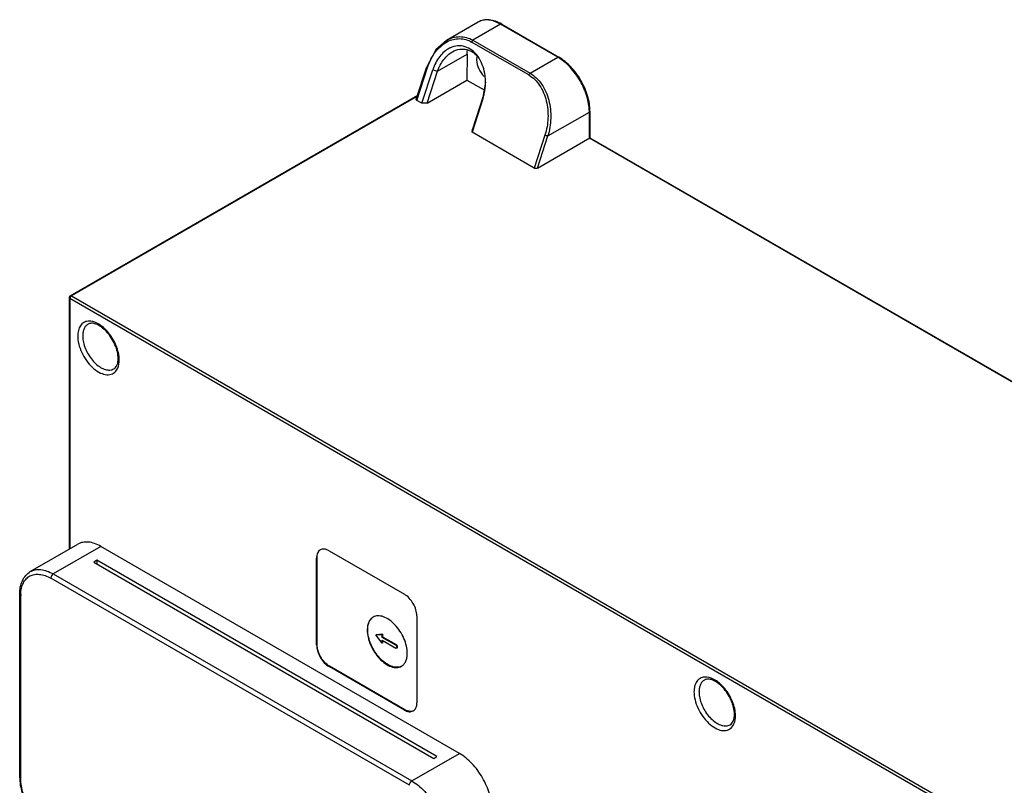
# Model space of a CAD drawing. Header units: millimetres. Extents: x 42 to 323, y 128 to 381.
# Tile 2 of 7: x 42 to 180, y 273 to 381. Entities that reach past the tile are written whole.
import ezdxf

# ---------------------------------------------------------------- set-up
doc = ezdxf.new("R2010")
doc.units = ezdxf.units.MM
doc.header["$LTSCALE"] = 33.112013
doc.layers.get('0').update_dxf_attribs({"linetype": 'CONTINUOUS'})

msp = doc.modelspace()

# ---------------------------------------------------------------- linework, layer by layer
at = {"color": 7}
for p, q in [((106.32, 380.71), (101.85, 378.13)), ((109.47, 380.4), (105.57, 378.15)), ((117.53, 375.75), (109.47, 380.4)), ((109.62, 380.42), (117.68, 375.76)), ((113.44, 373.25), (105.38, 377.9)), ((105.57, 378.15), (113.63, 373.5)), ((100.58, 373.8), (104.73, 376.2)), ((104.73, 376.2), (104.72, 372.53)), ((113.63, 373.5), (117.53, 375.75)), ((97.58, 369.82), (99.08, 374.42)), ((97.66, 369.66), (99.17, 374.32)), ((98.35, 369.26), (99.91, 373.99)), ((99.1, 369.29), (100.58, 373.8)), ((99.91, 373.99), (100.58, 373.8)), ((99.1, 369.29), (104.72, 372.53)), ((104.72, 372.53), (107.13, 371.14)), ((107.33, 372.24), (106.95, 370.13)), ((48.79, 342.12), (97.77, 370.4)), ((97.73, 370.28), (48.94, 342.11)), ((98.35, 369.26), (97.66, 369.66)), ((106.98, 369.91), (105.45, 365.17)), ((106.95, 370.13), (105.49, 365.6)), ((106.98, 369.91), (106.95, 370.13)), ((99.1, 369.29), (98.35, 369.26)), ((116.12, 364.65), (121.98, 368.03)), ((121.98, 364.36), (121.98, 368.03)), ((122.07, 368.15), (122.07, 364.41)), ((105.45, 365.17), (105.49, 365.6)), ((114.2, 360.11), (105.45, 365.17)), ((115.72, 364.76), (114.2, 360.11)), ((114.65, 360.12), (116.12, 364.65)), ((114.65, 360.12), (122.07, 364.41)), ((298.08, 262.69), (121.98, 364.36)), ((122.07, 364.41), (298.15, 262.75)), ((48.64, 341.86), (48.64, 306.39)), ((48.73, 341.74), (48.73, 306.44)), ((212.35, 247.27), (48.73, 341.74)), ((48.94, 342.11), (212.56, 247.64)), ((43.14, 303.22), (49.86, 307.1)), ((53.11, 306.78), (46.39, 302.9)), ((103.67, 277.59), (53.11, 306.78)), ((85.28, 306.17), (95.89, 300.04)), ((52.55, 304.82), (52.12, 304.57)), ((52.12, 304.57), (100.06, 276.89)), ((52.55, 304.82), (52.55, 304.33)), ((100.49, 277.14), (52.55, 304.82)), ((83.59, 305.19), (83.52, 305.14)), ((83.52, 292.9), (83.52, 305.14)), ((83.59, 292.94), (83.59, 305.19)), ((46.39, 302.9), (96.95, 273.71)), ((96.6, 273.1), (46.04, 302.29)), ((41.65, 274.24), (41.65, 300.04)), ((41.8, 274.04), (41.8, 299.84)), ((97.66, 296.98), (97.66, 284.73)), ((91.85, 294.29), (92.78, 294.37)), ((92.85, 294.41), (91.92, 294.33)), ((92.85, 294.41), (92.78, 294.37)), ((92.78, 293.96), (92.78, 294.37)), ((92.85, 294), (92.85, 294.41)), ((91.92, 294.33), (91.85, 294.29)), ((92.78, 293.14), (91.85, 294.29)), ((92.85, 294), (92.78, 293.96)), ((94.69, 292.85), (92.78, 293.96)), ((92.78, 293.14), (92.78, 293.55)), ((92.78, 293.55), (94.69, 292.44)), ((92.85, 293.18), (92.78, 293.14)), ((94.77, 292.89), (92.85, 294)), ((92.85, 293.18), (92.85, 293.51)), ((83.52, 292.9), (83.59, 292.94)), ((94.69, 292.85), (94.77, 292.89)), ((94.89, 292.47), (94.82, 292.43)), ((85.35, 289.88), (85.28, 289.84)), ((95.89, 283.71), (85.28, 289.84)), ((95.96, 283.75), (85.35, 289.88)), ((95.89, 283.71), (95.96, 283.75)), ((96.95, 273.71), (103.67, 277.59)), ((100.06, 276.89), (100.49, 277.14))]:
    msp.add_line(p, q, dxfattribs=at)
msp.add_lwpolyline([(101.84, 378.13), (100.35, 376.82), (99.08, 374.42)], dxfattribs=at)
for centre, radius, start, end in [((103.75, 374.09), 3.29, 110.3021, 117.3414), ((108.06, 375.42), 1.98, 174.3282, 180.0701), ((108.27, 375.42), 2.2, 180.0081, 181.6594), ((107.79, 375.45), 1.71, 169.2529, 174.3137), ((107.56, 375.49), 1.48, 164.0968, 169.2536), ((102.22, 372.97), 4.97, 31.1997, 32.4446), ((114.55, 370.59), 5.96, 59.1407, 59.9984), ((99.69, 372.19), 7.65, 0.0071, 0.3703), ((100.26, 372.07), 7.06, 342.144, 343.7792), ((116.02, 368.03), 5.96, 0.0021, 0.8598), ((48.94, 341.86), 0.3, 119.9999, 180), ((49.19, 341.71), 0.463, 158.8442, 163.9656), ((54.16, 336.45), 3.62, 180.0328, 183.6209), ((51.38, 333.06), 4.31, 2.9701, 3.5899), ((51.6, 333.07), 4.08, 0.0224, 2.9911), ((47.26, 299.84), 5.46, 178.1439, 180.0075), ((94.53, 292.55), 0.422, 20.753, 37.7849), ((141.07, 286.28), 3.62, 180.0328, 183.6209), ((138.28, 282.89), 4.31, 2.9701, 3.5899), ((138.51, 282.9), 4.08, 0.0224, 2.9911)]:
    msp.add_arc(centre, radius, start, end, dxfattribs=at)
for points, knots in [([(109.62, 380.42), (109.34, 380.58), (108.77, 380.85), (107.89, 381.06), (107.05, 381.03), (106.54, 380.84), (106.32, 380.71)], [0, 0, 0, 0, 0.281614, 0.538468, 0.774682, 1, 1, 1, 1]), ([(109.47, 380.4), (109.19, 380.56), (108.64, 380.82), (107.8, 381.03), (107, 381.01), (106.52, 380.83), (106.32, 380.71)], [0, 0, 0, 0, 0.289699, 0.549083, 0.782213, 1, 1, 1, 1]), ([(109.62, 380.42), (109.61, 380.42), (109.56, 380.44), (109.5, 380.42), (109.47, 380.4)], [0, 0, 0, 0, 0.220888, 1, 1, 1, 1]), ([(99.17, 374.32), (99.43, 375.1), (100.13, 376.53), (101.32, 377.62), (101.98, 377.96)], [0, 0, 0, 0, 0.525477, 1, 1, 1, 1]), ([(101.85, 378.13), (102.13, 378.3), (102.73, 378.56), (103.7, 378.7), (104.67, 378.58), (105.28, 378.32), (105.57, 378.15)], [0, 0, 0, 0, 0.251096, 0.496621, 0.743849, 1, 1, 1, 1]), ([(101.98, 377.96), (102.5, 378.23), (103.69, 378.54), (104.87, 378.19), (105.38, 377.9)], [0, 0, 0, 0, 0.497237, 1, 1, 1, 1]), ([(105.57, 378.15), (105.55, 378.14), (105.47, 378.08), (105.41, 377.98), (105.38, 377.9)], [0, 0, 0, 0, 0.220497, 1, 1, 1, 1]), ([(102.24, 377.01), (101.71, 376.74), (100.71, 375.84), (100.13, 374.66), (99.91, 373.99)], [0, 0, 0, 0, 0.460176, 1, 1, 1, 1]), ([(100.58, 373.8), (100.79, 374.39), (101.33, 375.43), (102.2, 376.24), (102.66, 376.51)], [0, 0, 0, 0, 0.536403, 1, 1, 1, 1]), ([(106.41, 375.64), (106.19, 375.98), (105.7, 376.58), (104.74, 377.2), (103.67, 377.43), (102.95, 377.3), (102.61, 377.17)], [0, 0, 0, 0, 0.272622, 0.51982, 0.755874, 1, 1, 1, 1]), ([(102.66, 376.51), (102.98, 376.69), (103.66, 376.95), (104.72, 376.91), (105.69, 376.45), (106.19, 375.93), (106.4, 375.63)], [0, 0, 0, 0, 0.260191, 0.499081, 0.738991, 1, 1, 1, 1]), ([(104.73, 376.2), (104.73, 376.25), (104.73, 376.46), (104.76, 376.67), (104.78, 376.82)], [0, 0, 0, 0, 0.258694, 1, 1, 1, 1]), ([(106.07, 375.36), (106.09, 374.94), (106.33, 374.08), (106.83, 373.34), (107.15, 373.03)], [0, 0, 0, 0, 0.48468, 1, 1, 1, 1]), ([(107.33, 372.24), (107.33, 372.55), (107.25, 373.69), (106.9, 374.83), (106.47, 375.54)], [0, 0, 0, 0, 0.270271, 1, 1, 1, 1]), ([(117.53, 375.75), (117.54, 375.76), (117.59, 375.78), (117.65, 375.78), (117.68, 375.76)], [0, 0, 0, 0, 0.29391, 1, 1, 1, 1]), ([(121.98, 368.12), (121.97, 368.84), (121.69, 370.35), (120.75, 372.46), (119.39, 374.34), (118.22, 375.33), (117.61, 375.7)], [0, 0, 0, 0, 0.237802, 0.500001, 0.762199, 1, 1, 1, 1]), ([(122.07, 368.15), (122.07, 368.88), (121.8, 370.4), (120.86, 372.53), (119.49, 374.41), (118.3, 375.4), (117.68, 375.76)], [0, 0, 0, 0, 0.238161, 0.500002, 0.761843, 1, 1, 1, 1]), ([(99.17, 374.32), (99.14, 374.33), (99.11, 374.35), (99.08, 374.4), (99.08, 374.42)], [0, 0, 0, 0, 0.692399, 1, 1, 1, 1]), ([(113.44, 373.25), (113.45, 373.28), (113.49, 373.37), (113.57, 373.46), (113.63, 373.5)], [0, 0, 0, 0, 0.292517, 1, 1, 1, 1]), ([(113.63, 373.5), (114.28, 373.13), (115.42, 371.97), (116.38, 369.7), (116.65, 367.16), (116.38, 365.45), (116.12, 364.65)], [0, 0, 0, 0, 0.227459, 0.479371, 0.741918, 1, 1, 1, 1]), ([(107.04, 370.1), (107.09, 370.27), (107.26, 370.95), (107.33, 371.66), (107.33, 372.19)], [0, 0, 0, 0, 0.24688, 1, 1, 1, 1]), ([(113.44, 373.25), (114.05, 372.89), (115.14, 371.78), (116.03, 369.59), (116.25, 367.16), (115.97, 365.53), (115.72, 364.76)], [0, 0, 0, 0, 0.22698, 0.478488, 0.741065, 1, 1, 1, 1]), ([(97.66, 369.66), (97.63, 369.68), (97.58, 369.72), (97.57, 369.79), (97.58, 369.82)], [0, 0, 0, 0, 0.550666, 1, 1, 1, 1]), ([(122.07, 368.15), (122.07, 368.14), (122.06, 368.09), (122.02, 368.05), (121.98, 368.03)], [0, 0, 0, 0, 0.220886, 1, 1, 1, 1]), ([(116.12, 364.65), (116.06, 364.65), (115.92, 364.68), (115.78, 364.73), (115.72, 364.76)], [0, 0, 0, 0, 0.473566, 1, 1, 1, 1]), ([(114.65, 360.12), (114.58, 360.09), (114.43, 360.05), (114.27, 360.07), (114.2, 360.11)], [0, 0, 0, 0, 0.496458, 1, 1, 1, 1]), ([(48.73, 341.74), (48.71, 341.75), (48.67, 341.78), (48.64, 341.83), (48.64, 341.86)], [0, 0, 0, 0, 0.293913, 1, 1, 1, 1]), ([(48.94, 342.11), (48.92, 342.1), (48.84, 342.04), (48.78, 341.95), (48.76, 341.88)], [0, 0, 0, 0, 0.22874, 1, 1, 1, 1]), ([(48.83, 342.14), (48.84, 342.14), (48.88, 342.14), (48.91, 342.12), (48.94, 342.11)], [0, 0, 0, 0, 0.225567, 1, 1, 1, 1]), ([(51.13, 338.51), (50.93, 338.47), (50.52, 338.29), (50.07, 337.75), (49.84, 337.02), (49.82, 336.48), (49.84, 336.19)], [0, 0, 0, 0, 0.218288, 0.44405, 0.701493, 1, 1, 1, 1]), ([(51.29, 338.11), (51.17, 338.05), (50.95, 337.86), (50.71, 337.47), (50.57, 336.98), (50.54, 336.63), (50.54, 336.45)], [0, 0, 0, 0, 0.21774, 0.450887, 0.71047, 1, 1, 1, 1]), ([(51.66, 338.53), (51.62, 338.53), (51.44, 338.54), (51.26, 338.53), (51.13, 338.51)], [0, 0, 0, 0, 0.259861, 1, 1, 1, 1]), ([(55.54, 333.27), (55.54, 333.59), (55.45, 334.26), (55.11, 335.25), (54.59, 336.22), (53.94, 337.07), (53.21, 337.72), (52.48, 338.14), (51.82, 338.29), (51.43, 338.2), (51.29, 338.11)], [0, 0, 0, 0, 0.13153, 0.279427, 0.434228, 0.585884, 0.724608, 0.841772, 0.932066, 1, 1, 1, 1]), ([(53.99, 337.11), (53.65, 337.49), (52.95, 338.11), (52.07, 338.48), (51.66, 338.53)], [0, 0, 0, 0, 0.549035, 1, 1, 1, 1]), ([(49.84, 336.19), (49.87, 335.8), (50.03, 334.98), (50.51, 333.8), (51.21, 332.72), (52.06, 331.83), (52.97, 331.21), (53.89, 330.93), (54.75, 331.05), (55.16, 331.42), (55.31, 331.63)], [0, 0, 0, 0, 0.137739, 0.28737, 0.439316, 0.583485, 0.711514, 0.819382, 0.91097, 1, 1, 1, 1]), ([(50.55, 336.22), (50.55, 336.19), (50.56, 336.04), (50.58, 335.89), (50.6, 335.78)], [0, 0, 0, 0, 0.244445, 1, 1, 1, 1]), ([(55.68, 333.33), (55.63, 334), (55.24, 335.38), (54.47, 336.58), (53.99, 337.11)], [0, 0, 0, 0, 0.48421, 1, 1, 1, 1]), ([(50.6, 335.78), (50.7, 335.17), (51.16, 333.97), (52.1, 332.73), (53.02, 332.01), (53.7, 331.7), (54.36, 331.6), (54.77, 331.72), (54.93, 331.81)], [0, 0, 0, 0, 0.284487, 0.572434, 0.701897, 0.815502, 0.91308, 1, 1, 1, 1]), ([(54.93, 331.81), (55.02, 331.87), (55.19, 332.01), (55.39, 332.34), (55.51, 332.77), (55.54, 333.1), (55.54, 333.27)], [0, 0, 0, 0, 0.187745, 0.409043, 0.678601, 1, 1, 1, 1]), ([(55.31, 331.63), (55.37, 331.72), (55.61, 332.16), (55.68, 332.68), (55.68, 333.07)], [0, 0, 0, 0, 0.224857, 1, 1, 1, 1]), ([(53.11, 306.78), (52.83, 306.94), (52.26, 307.21), (51.39, 307.42), (50.57, 307.4), (50.08, 307.22), (49.86, 307.1)], [0, 0, 0, 0, 0.289724, 0.549086, 0.782223, 1, 1, 1, 1]), ([(84.03, 306.29), (83.86, 306.19), (83.57, 305.83), (83.52, 305.38), (83.52, 305.14)], [0, 0, 0, 0, 0.449166, 1, 1, 1, 1]), ([(83.59, 305.19), (83.59, 305.29), (83.61, 305.64), (83.74, 306.01), (83.92, 306.19)], [0, 0, 0, 0, 0.286031, 1, 1, 1, 1]), ([(85.28, 306.17), (85.08, 306.28), (84.66, 306.46), (84.2, 306.39), (84.03, 306.29)], [0, 0, 0, 0, 0.550833, 1, 1, 1, 1]), ([(41.65, 300.04), (41.65, 300.38), (41.7, 301.03), (41.98, 301.94), (42.45, 302.7), (42.9, 303.08), (43.14, 303.22)], [0, 0, 0, 0, 0.277265, 0.532801, 0.770648, 1, 1, 1, 1]), ([(41.8, 300.01), (41.81, 300.3), (41.87, 300.86), (42.13, 301.61), (42.53, 302.22), (43.08, 302.65), (43.74, 302.87), (44.48, 302.87), (45.27, 302.68), (45.78, 302.43), (46.04, 302.29)], [0, 0, 0, 0, 0.14293, 0.271024, 0.386802, 0.495842, 0.605629, 0.723411, 0.854263, 1, 1, 1, 1]), ([(43.14, 303.22), (43.36, 303.34), (43.85, 303.52), (44.67, 303.54), (45.54, 303.33), (46.11, 303.06), (46.39, 302.9)], [0, 0, 0, 0, 0.217787, 0.450917, 0.710301, 1, 1, 1, 1]), ([(46.39, 302.9), (46.29, 302.84), (46.12, 302.65), (46.04, 302.41), (46.04, 302.29)], [0, 0, 0, 0, 0.499998, 1, 1, 1, 1]), ([(41.8, 299.84), (41.78, 299.85), (41.71, 299.9), (41.65, 299.98), (41.65, 300.04)], [0, 0, 0, 0, 0.293914, 1, 1, 1, 1]), ([(97.66, 296.98), (97.66, 297.27), (97.55, 297.88), (97.17, 298.74), (96.62, 299.5), (96.14, 299.9), (95.89, 300.04)], [0, 0, 0, 0, 0.237254, 0.500001, 0.762748, 1, 1, 1, 1]), ([(91.49, 296.81), (91.35, 296.73), (91.11, 296.53), (90.84, 296.1), (90.69, 295.57), (90.66, 295.18), (90.66, 294.98)], [0, 0, 0, 0, 0.217724, 0.450873, 0.710468, 1, 1, 1, 1]), ([(90.73, 295.02), (90.73, 295.33), (90.8, 295.92), (91.09, 296.45), (91.27, 296.63)], [0, 0, 0, 0, 0.543902, 1, 1, 1, 1]), ([(96.31, 291.71), (96.31, 292.06), (96.22, 292.77), (95.86, 293.83), (95.31, 294.85), (94.61, 295.74), (93.82, 296.44), (93, 296.89), (92.19, 297.05), (91.69, 296.93), (91.49, 296.81)], [0, 0, 0, 0, 0.128825, 0.270598, 0.417898, 0.562393, 0.696206, 0.813598, 0.913066, 1, 1, 1, 1]), ([(90.66, 294.98), (90.66, 294.64), (90.75, 293.92), (91.11, 292.86), (91.66, 291.85), (92.36, 290.95), (93.15, 290.25), (93.98, 289.8), (94.78, 289.64), (95.29, 289.77), (95.49, 289.88)], [0, 0, 0, 0, 0.128825, 0.270598, 0.417898, 0.562393, 0.696206, 0.813598, 0.913066, 1, 1, 1, 1]), ([(95.49, 289.89), (95.29, 289.79), (94.78, 289.68), (93.98, 289.87), (93.17, 290.33), (92.39, 291.03), (91.71, 291.92), (91.17, 292.93), (90.82, 293.97), (90.73, 294.68), (90.73, 295.02)], [0, 0, 0, 0, 0.087311, 0.187764, 0.305934, 0.439983, 0.584177, 0.730814, 0.871819, 1, 1, 1, 1]), ([(83.52, 292.9), (83.52, 292.61), (83.62, 292), (84, 291.14), (84.56, 290.38), (85.03, 289.98), (85.28, 289.84)], [0, 0, 0, 0, 0.237254, 0.500001, 0.762748, 1, 1, 1, 1]), ([(85.35, 289.88), (85.1, 290.02), (84.63, 290.42), (84.07, 291.18), (83.69, 292.04), (83.59, 292.65), (83.59, 292.94)], [0, 0, 0, 0, 0.237252, 0.499999, 0.762746, 1, 1, 1, 1]), ([(94.69, 292.85), (94.72, 292.84), (94.81, 292.76), (94.87, 292.64), (94.87, 292.55)], [0, 0, 0, 0, 0.24038, 1, 1, 1, 1]), ([(94.82, 292.43), (94.81, 292.43), (94.77, 292.41), (94.72, 292.43), (94.69, 292.44)], [0, 0, 0, 0, 0.220659, 1, 1, 1, 1]), ([(94.86, 292.81), (94.84, 292.83), (94.81, 292.86), (94.77, 292.89), (94.77, 292.89)], [0, 0, 0, 0, 0.769652, 1, 1, 1, 1]), ([(94.87, 292.55), (94.87, 292.53), (94.87, 292.49), (94.85, 292.45), (94.82, 292.43)], [0, 0, 0, 0, 0.294078, 1, 1, 1, 1]), ([(94.92, 292.49), (94.92, 292.5), (94.94, 292.53), (94.94, 292.56), (94.94, 292.59)], [0, 0, 0, 0, 0.224537, 1, 1, 1, 1]), ([(95.49, 289.88), (95.62, 289.96), (95.86, 290.17), (96.13, 290.6), (96.28, 291.13), (96.31, 291.51), (96.31, 291.71)], [0, 0, 0, 0, 0.217724, 0.450873, 0.710468, 1, 1, 1, 1]), ([(138.04, 288.33), (137.83, 288.29), (137.42, 288.12), (136.98, 287.58), (136.74, 286.85), (136.73, 286.31), (136.74, 286.02)], [0, 0, 0, 0, 0.218288, 0.44405, 0.701493, 1, 1, 1, 1]), ([(138.2, 287.94), (138.08, 287.87), (137.85, 287.68), (137.61, 287.29), (137.47, 286.81), (137.44, 286.46), (137.44, 286.28)], [0, 0, 0, 0, 0.21774, 0.450887, 0.71047, 1, 1, 1, 1]), ([(138.56, 288.35), (138.52, 288.36), (138.34, 288.37), (138.16, 288.36), (138.04, 288.33)], [0, 0, 0, 0, 0.259861, 1, 1, 1, 1]), ([(142.44, 283.1), (142.44, 283.42), (142.35, 284.09), (142.02, 285.08), (141.5, 286.04), (140.84, 286.89), (140.11, 287.55), (139.38, 287.96), (138.73, 288.11), (138.34, 288.02), (138.2, 287.94)], [0, 0, 0, 0, 0.13153, 0.279427, 0.434228, 0.585884, 0.724608, 0.841772, 0.932066, 1, 1, 1, 1]), ([(140.89, 286.94), (140.55, 287.32), (139.86, 287.94), (138.98, 288.31), (138.56, 288.35)], [0, 0, 0, 0, 0.549035, 1, 1, 1, 1]), ([(136.74, 286.02), (136.77, 285.62), (136.93, 284.8), (137.42, 283.63), (138.12, 282.55), (138.96, 281.65), (139.88, 281.04), (140.8, 280.75), (141.66, 280.88), (142.07, 281.24), (142.21, 281.46)], [0, 0, 0, 0, 0.137739, 0.28737, 0.439316, 0.583485, 0.711514, 0.819382, 0.91097, 1, 1, 1, 1]), ([(137.45, 286.05), (137.45, 286.01), (137.46, 285.86), (137.48, 285.72), (137.5, 285.61)], [0, 0, 0, 0, 0.244445, 1, 1, 1, 1]), ([(142.58, 283.16), (142.54, 283.83), (142.14, 285.21), (141.38, 286.4), (140.89, 286.94)], [0, 0, 0, 0, 0.48421, 1, 1, 1, 1]), ([(97.14, 283.59), (97.31, 283.69), (97.6, 284.05), (97.66, 284.49), (97.66, 284.73)], [0, 0, 0, 0, 0.449166, 1, 1, 1, 1]), ([(137.5, 285.61), (137.61, 284.99), (138.06, 283.8), (139, 282.55), (139.93, 281.84), (140.61, 281.52), (141.27, 281.43), (141.67, 281.55), (141.83, 281.64)], [0, 0, 0, 0, 0.284487, 0.572434, 0.701897, 0.815502, 0.91308, 1, 1, 1, 1]), ([(95.89, 283.71), (96.1, 283.59), (96.51, 283.42), (96.97, 283.49), (97.14, 283.59)], [0, 0, 0, 0, 0.550833, 1, 1, 1, 1]), ([(97, 283.54), (96.92, 283.52), (96.56, 283.48), (96.2, 283.61), (95.96, 283.75)], [0, 0, 0, 0, 0.221497, 1, 1, 1, 1]), ([(141.83, 281.64), (141.92, 281.69), (142.1, 281.84), (142.29, 282.17), (142.42, 282.6), (142.44, 282.93), (142.44, 283.1)], [0, 0, 0, 0, 0.187745, 0.409043, 0.678601, 1, 1, 1, 1]), ([(142.21, 281.46), (142.27, 281.55), (142.51, 281.99), (142.59, 282.51), (142.59, 282.9)], [0, 0, 0, 0, 0.224857, 1, 1, 1, 1]), ([(108.26, 269.63), (108.26, 270.38), (107.98, 271.97), (107, 274.2), (105.56, 276.17), (104.32, 277.21), (103.67, 277.59)], [0, 0, 0, 0, 0.237241, 0.500001, 0.76276, 1, 1, 1, 1]), ([(41.65, 274.24), (41.65, 273.5), (41.92, 271.94), (42.88, 269.76), (44.29, 267.84), (45.5, 266.83), (46.14, 266.46)], [0, 0, 0, 0, 0.23872, 0.499999, 0.761278, 1, 1, 1, 1]), ([(41.8, 274.03), (41.78, 274.05), (41.71, 274.09), (41.65, 274.18), (41.65, 274.24)], [0, 0, 0, 0, 0.293909, 1, 1, 1, 1]), ([(46.04, 266.69), (45.44, 267.03), (44.3, 267.99), (42.97, 269.81), (42.06, 271.87), (41.8, 273.34), (41.8, 274.04)], [0, 0, 0, 0, 0.237247, 0.500008, 0.762765, 1, 1, 1, 1]), ([(96.6, 273.1), (96.6, 273.22), (96.68, 273.46), (96.84, 273.65), (96.95, 273.71)], [0, 0, 0, 0, 0.500002, 1, 1, 1, 1]), ([(96.95, 273.71), (97.6, 273.33), (98.84, 272.29), (100.28, 270.32), (101.26, 268.09), (101.55, 266.5), (101.55, 265.75)], [0, 0, 0, 0, 0.237237, 0.499999, 0.762762, 1, 1, 1, 1])]:
    msp.add_open_spline(points, degree=3, knots=knots, dxfattribs=at)
for points in [[(48.74, 341.84), (48.73, 341.81), (48.73, 341.77), (48.73, 341.74)], [(48.79, 342.12), (48.8, 342.13), (48.82, 342.14), (48.83, 342.14)], [(94.89, 292.47), (94.9, 292.48), (94.91, 292.49), (94.92, 292.49)], [(94.94, 292.59), (94.94, 292.63), (94.93, 292.66), (94.92, 292.7)]]:
    msp.add_open_spline(points, degree=3, dxfattribs=at)

doc.saveas('drawing.dxf')
